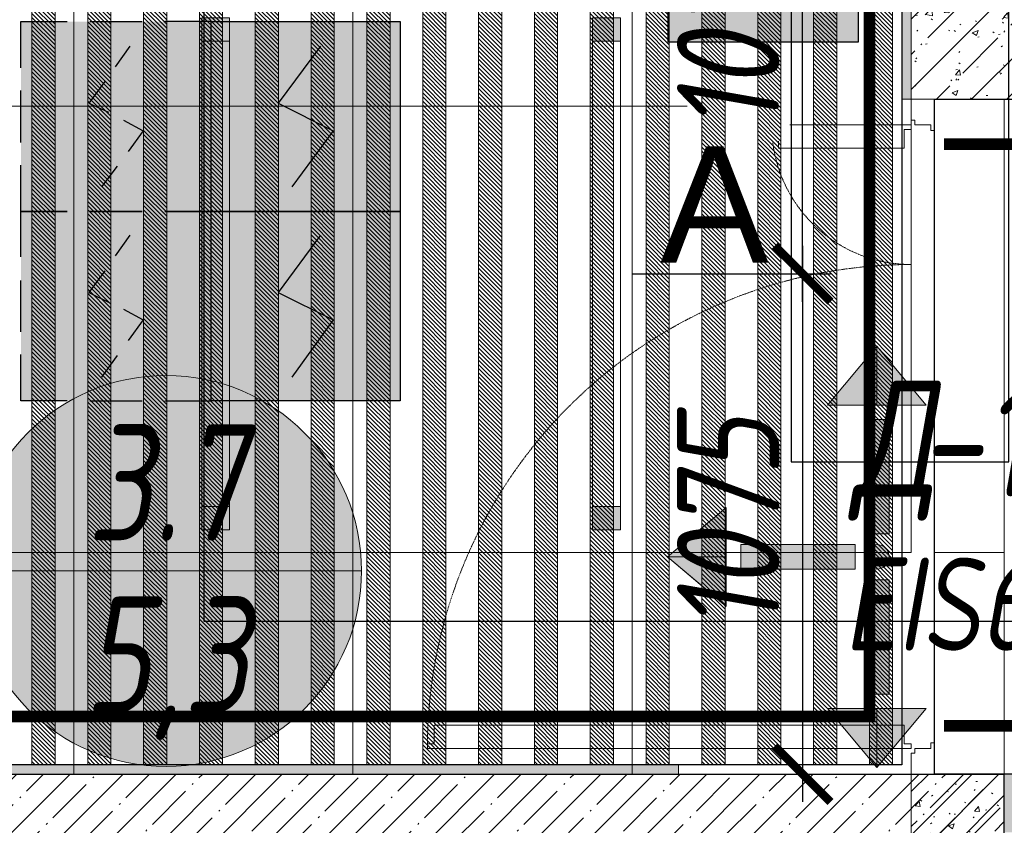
# Model space of a CAD drawing. Header units: millimetres. Extents: x -551130 to 178656, y -69521 to 202936.
# Tile 153 of 256: x -181119 to -179003, y 169009 to 170740. Entities that reach past the tile are written whole.
import ezdxf
from ezdxf import colors
from ezdxf.entities.mleader import LeaderData, LeaderLine
from ezdxf.enums import TextEntityAlignment as Align
from ezdxf.math import Vec2, Vec3

# ---------------------------------------------------------------- set-up
doc = ezdxf.new("R2010")
doc.units = ezdxf.units.MM
for name, pattern in [('( Hidden )', [0.375, 0.25, -0.125]), ('-D1-02х01', [3, 2, -1]), ('DASHDOT', [25.4, 12.7, -6.35, 0, -6.35])]:
    doc.linetypes.add(name, pattern=pattern)
doc.layers.get('Defpoints').update_dxf_attribs({"color": 31})
for name, color, linetype, lineweight in [('_0', 7, 'Continuous', 13), ('A-DOOR', 7, 'Continuous', 5), ('A-DOOR-IDEN', 7, 'Continuous', 9), ('A-WALL', 7, 'Continuous', 5), ('A-WALL-FNSH', 8, 'Continuous', 5), ('dim_light', 12, 'Continuous', 9), ('dim_pot', 183, 'Continuous', 9), ('dim_razv', 93, 'DASHDOT', 9), ('I-WALL', 7, 'Continuous', 5), ('light_pot', 52, 'Continuous', 15), ('ob_pomeshen', 62, 'Continuous', 13), ('pot', 183, 'Continuous', 15), ('pot sh', 183, 'Continuous', 15)]:
    doc.layers.add(name, color=color, linetype=linetype, lineweight=lineweight)
doc.layers.add('PDF11_0', color=30, linetype='Continuous', true_color=0xff7f00)
doc.layers.add('PDF11_ПС дымовой', color=1, linetype='Continuous')
doc.layers.add('PDF11_ПС ручной', color=1, linetype='Continuous')
doc.layers.add('pol', color=7, linetype='Continuous', lineweight=15, true_color=0x738991)
doc.layers.add('Сводный план', color=1, linetype='Continuous', lineweight=0, true_color=0xff0000)
doc.styles.add('fl_iso paper', font='isocpeur.ttf', dxfattribs={"width": 0.8, "oblique": 10})
doc.styles.add('In tre', font='isocpeur.ttf', dxfattribs={"width": 0.8, "oblique": 10})
doc.styles.get("Standard").update_dxf_attribs({"font": 'arial.ttf'})
doc.dimstyles.new('In tre 1_75', dxfattribs={"dimtxt": 220, "dimasz": 120, "dimexe": 60, "dimexo": 10, "dimgap": 50, "dimtad": 1, "dimdec": 0, "dimrnd": 5, "dimzin": 0, "dimdsep": 46, "dimtxsty": 'fl_iso paper', "dimblk": 'ARCHTICK', "dimcen": 0, "dimdle": 60, "dimadec": 0, "dimazin": 0, "dimtfac": 1, "dimtdec": 0, "dimtofl": 0, "dimtmove": 1, "dimatfit": 1, "dimfxl": 1, "dimtfill": 1, "dimtolj": 1, "dimtzin": 0, "dimarcsym": 1})
pattern_1 = [(45, (-192252.93, 158219.39), (-75.43415, 75.43415), [106.68, -17.78, 3.556, -17.78]), (45, (-192252.93, 158294.77), (-75.43415, 75.43415), []), (50, (-192252.93, 158219.39), (127.5292, -11.1576), [13.335, -146.685]), (355, (-192252.93, 158219.39), (-24.6697, 133.74), [10.668, -117.348]), (100.451, (-192242.31, 158218.46), (102.8597, 122.5818), [11.333, -124.663]), (46.184, (-192252.93, 158254.95), (189.7552, -29.4304), [20.002, -220.027]), (96.636, (-192237.12, 158252.5), (166.1822, 173.1996), [17, -186.995]), (351.184, (-192252.93, 158254.95), (166.184, 173.1976), [16.002, -176.022]), (21, (-192235.15, 158246.06), (106.13027, -71.586), [13.335, -146.685]), (326, (-192235.15, 158246.06), (43.2619, 128.93175), [10.668, -117.348]), (71.451, (-192226.31, 158240.09), (149.392, 57.34505), [11.333, -124.663]), (37.5, (-192252.935, 158219.386), (2.16223, 59.18836), [3.353, -112.573, 3.353, -115.773, -117.792]), (37.5, (-192252.935, 158219.386), (2.16223, 59.18836), [-235.052, 3.353, -114.44]), (7.5, (-192252.935, 158219.386), (46.77386, 70.12615), [3.353, -64.567, 3.353, -109.906, -44.894]), (7.5, (-192252.935, 158219.386), (46.77386, 70.12615), [-181.178, 3.353, -41.542]), (327.5, (-192292.584, 158219.386), (94.91367, -4.01009), [3.353, -41.097, 3.353, -135.331, -184.023]), (327.5, (-192292.584, 158219.386), (94.91367, -4.01009), [-183.134, 3.353, -180.67]), (317.5, (-192310.36, 158219.386), (103.69057, 17.79882), [3.353, -54.432, 3.353, -88.748, -130.683]), (317.5, (-192310.36, 158219.386), (103.69057, 17.79882), [-149.885, 3.353, -127.33])]

# ---------------------------------------------------------------- blocks, each defined once
blk = doc.blocks.new('*U3565')
at = {"layer": 'light_pot', "linetype": 'ByBlock', "lineweight": 0}
h = blk.add_hatch(color=252, dxfattribs=at)
h.dxf.hatch_style = 1
h.paths.add_polyline_path([(-500, 30), (-550, 30), (-550, -30), (-500, -30)])
h = blk.add_hatch(color=252, dxfattribs=at)
h.dxf.hatch_style = 1
h.paths.add_polyline_path([(500, 30), (550, 30), (550, -30), (500, -30)])
for points in [[(-500, 30), (-550, 30), (-550, -30), (-500, -30)], [(500, -30), (-500, -30), (-500, 30), (500, 30)], [(500, 30), (550, 30), (550, -30), (500, -30)]]:
    blk.add_lwpolyline(points, close=True, dxfattribs=at)
blk = doc.blocks.new('*U3566')
at = {"layer": 'light_pot', "color": 0, "linetype": 'ByBlock', "lineweight": -2, "transparency": 16777216}
for p in [(0, 840), (0, 0)]:
    blk.add_blockref('*U3565', p, dxfattribs=at)
blk = doc.blocks.new('_ArchTick')
at = {"color": 0, "linetype": 'ByBlock', "lineweight": 9, "const_width": 0.15}
blk.add_lwpolyline([(-0.5, -0.5), (0.5, 0.5)], dxfattribs=at)
blk = doc.blocks.new('*D10744')
at = {"layer": 'Defpoints', "color": 0, "transparency": 16777216}
for p in [(-179812.9, 170194.4), (-179576.8, 169119.4), (-179436.5, 169119.4)]:
    blk.add_point(p, dxfattribs=at)
at = {"layer": 'dim_light', "color": 0, "lineweight": -2, "transparency": 16777216}
for p, q in [((-179436.5, 170254.4), (-179436.5, 169059.4)), ((-179802.9, 170194.4), (-179376.5, 170194.4)), ((-179566.8, 169119.4), (-179376.5, 169119.4))]:
    blk.add_line(p, q, dxfattribs=at)
at = {"layer": 'dim_light', "color": 0, "lineweight": -2, "transparency": 16777216, "xscale": 120, "yscale": 120, "zscale": 120}
for p, rotation in [((-179436.5, 170194.4), 90), ((-179436.5, 169119.4), 270)]:
    blk.add_blockref('_ArchTick', p, dxfattribs=dict(at, rotation=rotation))
at = {"layer": 'dim_light', "color": 0, "transparency": 16777216, "insert": (-179596.5, 169656.9), "char_height": 220, "attachment_point": 5, "rotation": 90, "style": 'fl_iso paper', "bg_fill": 3, "box_fill_scale": 1.1, "bg_fill_color": 256, "bg_fill_true_color": 13158600, "bg_fill_transparency": 0}
blk.add_mtext('\\A1;1075', dxfattribs=at)
blk = doc.blocks.new('*D10745')
at = {"layer": 'Defpoints', "color": 0, "transparency": 16777216}
for p in [(-179752.9, 171269.4), (-179436.5, 171269.4), (-179812.9, 170194.4)]:
    blk.add_point(p, dxfattribs=at)
at = {"layer": 'dim_light', "color": 0, "lineweight": -2, "transparency": 16777216}
for p, q in [((-179436.5, 170134.4), (-179436.5, 171329.4)), ((-179742.9, 171269.4), (-179376.5, 171269.4)), ((-179802.9, 170194.4), (-179376.5, 170194.4))]:
    blk.add_line(p, q, dxfattribs=at)
at = {"layer": 'dim_light', "color": 0, "lineweight": -2, "transparency": 16777216, "xscale": 120, "yscale": 120, "zscale": 120}
for p, rotation in [((-179436.5, 171269.4), 90), ((-179436.5, 170194.4), 270)]:
    blk.add_blockref('_ArchTick', p, dxfattribs=dict(at, rotation=rotation))
at = {"layer": 'dim_light', "color": 0, "transparency": 16777216, "insert": (-179596.5, 170731.9), "char_height": 220, "attachment_point": 5, "rotation": 90, "style": 'fl_iso paper', "bg_fill": 3, "box_fill_scale": 1.1, "bg_fill_color": 256, "bg_fill_true_color": 13158600, "bg_fill_transparency": 0}
blk.add_mtext('\\A1;1075', dxfattribs=at)
blk = doc.blocks.new('*D10748')
at = {"layer": 'Defpoints', "color": 0, "transparency": 16777216}
for p in [(-178227.9, 169585), (-179002.9, 168789.4), (-179002.9, 168465.9)]:
    blk.add_point(p, dxfattribs=at)
at = {"layer": 'dim_light', "color": 0, "lineweight": -2, "transparency": 16777216}
for p, q in [((-178227.9, 169575), (-178227.9, 168405.9)), ((-179002.9, 168779.4), (-179002.9, 168405.9)), ((-178167.9, 168465.9), (-179062.9, 168465.9))]:
    blk.add_line(p, q, dxfattribs=at)
at = {"layer": 'dim_light', "color": 0, "lineweight": -2, "transparency": 16777216, "xscale": 120, "yscale": 120, "zscale": 120, "rotation": 180}
blk.add_blockref('_ArchTick', (-179002.9, 168465.9), dxfattribs=at)
at = {"layer": 'dim_light', "color": 0, "lineweight": -2, "transparency": 16777216, "xscale": 120, "yscale": 120, "zscale": 120}
blk.add_blockref('_ArchTick', (-178227.9, 168465.9), dxfattribs=at)
at = {"layer": 'dim_light', "color": 0, "transparency": 16777216, "insert": (-178615.4, 168625.9), "char_height": 220, "attachment_point": 5, "style": 'fl_iso paper', "bg_fill": 3, "box_fill_scale": 1.1, "bg_fill_color": 256, "bg_fill_true_color": 13158600, "bg_fill_transparency": 0}
blk.add_mtext('\\A1;775', dxfattribs=at)
blk = doc.blocks.new('1')
at = {"layer": 'pol', "linetype": 'ByBlock'}
h = blk.add_hatch(color=1, dxfattribs=at)
h.paths.add_polyline_path([(35776.4, 73135.4), (35803.1, 73135.4), (35803.1, 73259), (35776.4, 73259)])
h.paths.add_polyline_path([(35789.8, 73274.6), (35843.2, 73274.6), (35789.8, 73338.2)])
h.paths.add_polyline_path([(35789.8, 73274.6), (35736.3, 73274.6), (35789.8, 73338.2)])
edge = h.paths.add_edge_path()
edge.add_arc((35789.8, 73110.5), 13.4, 0, 360)
h = blk.add_hatch(color=1, dxfattribs=at)
h.paths.add_polyline_path([(35813.3, 73097.1), (35813.3, 73123.9), (35936.9, 73123.9), (35936.9, 73097.1)])
h.paths.add_polyline_path([(35952.5, 73110.5), (35952.5, 73164), (36016.1, 73110.5)])
h.paths.add_polyline_path([(35952.5, 73110.5), (35952.5, 73057), (36016.1, 73110.5)])
at = {"layer": 'pol', "color": 1, "linetype": 'ByBlock'}
for points in [[(35789.8, 73274.6), (35736.3, 73274.6), (35789.8, 73338.2), (35789.8, 73274.6)], [(35789.8, 73274.6), (35843.2, 73274.6), (35789.8, 73338.2), (35789.8, 73274.6)], [(35952.5, 73110.5), (35952.5, 73164), (36016.1, 73110.5), (35952.5, 73110.5)], [(35952.5, 73110.5), (35952.5, 73057), (36016.1, 73110.5), (35952.5, 73110.5)]]:
    blk.add_lwpolyline(points, dxfattribs=at)
for points in [[(35776.4, 73135.4), (35803.1, 73135.4), (35803.1, 73259), (35776.4, 73259)], [(35813.3, 73097.1), (35813.3, 73123.9), (35936.9, 73123.9), (35936.9, 73097.1)]]:
    blk.add_lwpolyline(points, close=True, dxfattribs=at)
blk.add_circle((35789.8, 73110.5), 13.4, dxfattribs=at)
blk = doc.blocks.new('помещение')
at = {"linetype": 'ByBlock', "true_color": 0xffffff}
h = blk.add_hatch(color=7, dxfattribs=at)
h.dxf.hatch_style = 1
edge = h.paths.add_edge_path()
edge.add_arc((0, 0), 420, 0, 360)
at = {"color": 0}
blk.add_line((-420, 0), (420, 0), dxfattribs=at)
blk.add_circle((0, 0), 420, dxfattribs=at)
at = {"linetype": 'ByBlock', "style": 'fl_iso paper', "oblique": 10, "width": 0.8}
for tag, p in [('TXT1', (0, 190)), ('TXT2', (0, -180))]:
    blk.add_attdef(tag, text='', height=250, dxfattribs=at).set_placement(p, align=Align.MIDDLE_CENTER)
blk = doc.blocks.new('hgkjgkkl')
at = {"layer": 'PDF11_0', "lineweight": 25}
blk.add_lwpolyline([(9603.4, 10174.9), (9603.4, 9311.3), (14027.2, 9311.3), (14027.2, 11178.2), (11580.3, 11178.2), (11580.3, 12585.8), (12841.9, 12585.8), (12841.9, 11521.1), (13309.7, 11521.1), (13309.7, 13256.7), (13625, 13256.7), (13625, 11521.1), (14514, 11521.1), (14514, 9311.3), (17907.1, 9309.1)], dxfattribs=at)
at = {"layer": 'PDF11_ПС дымовой', "color": 230, "lineweight": 25, "true_color": 0xff007f}
for points in [[(11186.6, 12367.7), (11186.6, 12467.2), (11286.1, 12467.2)], [(11334.8, 12467.2), (11447, 12467.2)], [(11595.1, 12367.7), (11595.1, 12467.2), (11495.7, 12467.2)], [(11389.8, 12369.9), (11421.6, 12414.3)], [(11366.5, 12338.1), (11332.7, 12291.5), (11375, 12272.5)], [(11186.6, 12206.9), (11186.6, 12319.1)], [(11595.1, 12206.9), (11595.1, 12319.1)], [(11406.8, 12255.5), (11449.1, 12232.3), (11417.3, 12187.8)], [(11186.6, 11961.3), (11186.6, 12058.7), (11286.1, 12058.7), (11186.6, 12058.7), (11186.6, 12158.2)], [(11360.2, 12111.6), (11394.1, 12156.1)], [(11595.1, 11961.3), (11595.1, 12058.7), (11495.7, 12058.7), (11595.1, 12058.7), (11595.1, 12158.2)], [(11389.8, 11963.4), (11421.6, 12007.9)], [(11366.5, 11931.7), (11332.7, 11885.1), (11375, 11864)], [(11186.6, 11800.5), (11186.6, 11910.5)], [(11595.1, 11800.5), (11595.1, 11910.5)], [(11406.8, 11849.1), (11449.1, 11825.9), (11417.3, 11781.4)], [(11286.1, 11652.3), (11186.6, 11652.3), (11186.6, 11751.8)], [(11360.2, 11703.1), (11394.1, 11749.7)], [(11495.7, 11652.3), (11595.1, 11652.3), (11595.1, 11751.8)], [(11334.8, 11652.3), (11447, 11652.3)]]:
    blk.add_lwpolyline(points, dxfattribs=at)
at = {"layer": 'PDF11_ПС дымовой', "lineweight": 30}
for points in [[(12001.5, 12467.2), (12001.5, 12261.9), (12001.5, 12058.7), (11798.3, 12058.7), (11595.1, 12058.7), (11595.1, 12261.9), (11595.1, 12467.2), (11798.3, 12467.2)], [(12001.5, 12058.7), (12001.5, 11855.5), (12001.5, 11652.3), (11798.3, 11652.3), (11595.1, 11652.3), (11595.1, 11855.5), (11595.1, 12058.7), (11798.3, 12058.7)]]:
    blk.add_lwpolyline(points, close=True, dxfattribs=at)
for points in [[(11830.1, 12414.3), (11739.1, 12291.5), (11857.6, 12232.3), (11768.7, 12111.6)], [(11830.1, 12007.9), (11739.1, 11885.1), (11857.6, 11825.9), (11768.7, 11703.1)]]:
    blk.add_lwpolyline(points, dxfattribs=at)
at = {"layer": 'PDF11_ПС дымовой', "color": 230, "lineweight": 25, "true_color": 0xff007f}
blk.add_lwpolyline([(11447, 12058.7), (11334.8, 12058.7)], close=True, dxfattribs=at)
at = {"layer": 'PDF11_ПС дымовой', "color": 7, "true_color": 0xffffff, "transparency": 33554559}
for points in [[(11595.1, 12467.2), (11186.6, 12467.2), (11595.1, 12058.7)], [(11186.6, 12467.2), (11595.1, 12058.7), (11186.6, 12058.7)], [(12001.5, 12467.2), (11595.1, 12467.2), (12001.5, 12261.9)], [(11595.1, 12467.2), (12001.5, 12261.9), (11595.1, 12261.9)], [(12001.5, 12261.9), (11595.1, 12261.9), (12001.5, 12058.7)], [(11595.1, 12261.9), (12001.5, 12058.7), (11595.1, 12058.7)], [(11595.1, 12058.7), (11186.6, 12058.7), (11595.1, 11652.3)], [(11186.6, 12058.7), (11595.1, 11652.3), (11186.6, 11652.3)], [(12001.5, 12058.7), (11595.1, 12058.7), (12001.5, 11855.5)], [(11595.1, 12058.7), (12001.5, 11855.5), (11595.1, 11855.5)], [(12001.5, 11855.5), (11595.1, 11855.5), (12001.5, 11652.3)], [(11595.1, 11855.5), (12001.5, 11652.3), (11595.1, 11652.3)]]:
    blk.add_solid(points, dxfattribs=at)
at = {"layer": 'PDF11_ПС ручной', "lineweight": 30}
blk.add_lwpolyline([(12985.8, 12829.2), (12985.8, 12626), (12985.8, 12422.8), (12782.6, 12422.8), (12577.3, 12422.8), (12577.3, 12626), (12577.3, 12829.2), (12782.6, 12829.2)], close=True, dxfattribs=at)
at = {"layer": 'PDF11_ПС ручной', "color": 7, "true_color": 0xffffff, "transparency": 33554559}
for points in [[(12985.8, 12626), (12577.3, 12626), (12985.8, 12422.8)], [(12577.3, 12626), (12985.8, 12422.8), (12577.3, 12422.8)]]:
    blk.add_solid(points, dxfattribs=at)
blk = doc.blocks.new('A_DOR_Door - INT_1_Double_50_1450Wx2200_Лифтовой холл-5493148-50_AS_M_L17')
at = {"layer": 'A-DOOR'}
for p, q in [((-670, 100), (-670, 1140)), ((-670, 1140), (-660, 1140)), ((-670, 1050), (-670, 1140)), ((-660, 1140), (-660, 1125)), ((-660, 1125), (-620, 1125)), ((-620, 1125), (-620, 1050)), ((-670, 190), (-670, 1050)), ((-620, 1050), (-620, 190)), ((660, 385), (620, 385)), ((620, 385), (620, 310)), ((670, 400), (660, 400)), ((660, 400), (660, 385)), ((670, 100), (670, 400)), ((670, 310), (670, 400)), ((620, 310), (620, 190)), ((670, 190), (670, 310)), ((-670, 100), (-670, 190)), ((-620, 190), (-620, 115)), ((620, 190), (620, 115)), ((670, 100), (670, 190)), ((-660, 115), (-660, 100)), ((-620, 115), (-660, 115)), ((620, 115), (660, 115)), ((660, 115), (660, 100)), ((-680, 100), (-725, 100)), ((-725, 100), (-725, 50)), ((-680, 92), (-680, 100)), ((-670, 92), (-680, 92)), ((-660, 100), (-670, 100)), ((-670, 58), (-670, 92)), ((660, 100), (670, 100)), ((680, 92), (670, 92)), ((670, 92), (670, 58)), ((725, 100), (680, 100)), ((680, 100), (680, 92)), ((725, 50), (725, 100)), ((-725, 50), (-658, 50)), ((-658, 58), (-670, 58)), ((-658, 50), (-658, 58)), ((670, 58), (658, 58)), ((658, 58), (658, 50)), ((658, 50), (725, 50))]:
    blk.add_line(p, q, dxfattribs=at)
at = {"layer": 'A-DOOR', "linetype": '-D1-02х01'}
for centre, radius, start, end in [((-670, 100), 1040, 360, 90), ((670, 100), 300, 90, 180)]:
    blk.add_arc(centre, radius, start, end, dxfattribs=at)

msp = doc.modelspace()

# ---------------------------------------------------------------- hatches: boundary and pattern name
at = {"layer": '_0', "transparency": 33554534}
h = msp.add_hatch(color=252, dxfattribs=at)
h.dxf.hatch_style = 1
h.paths.add_polyline_path([(-186504.2, 164969.4), (-186502.9, 167869.4), (-186002.9, 167869.4), (-186002.9, 168219.4), (-183952.9, 168219.4), (-183952.9, 172269.4), (-179002.9, 172269.4), (-179002.9, 170769.4), (-177452.9, 170769.4), (-177452.9, 177169.4), (-185852.9, 177169.4), (-185852.9, 178969.4), (-186852.9, 178969.4), (-186852.9, 180969.4), (-184102.9, 180969.4), (-184102.9, 180269.4), (-183352.9, 180269.4), (-183352.9, 179219.4), (-163952.9, 179219.4), (-163952.9, 180969.4), (-160672.9, 180969.4), (-160672.9, 178969.4), (-161752.9, 178969.4), (-161752.9, 177169.4), (-169752.9, 177169.4), (-169752.9, 168219.4), (-161802.9, 168219.4), (-161802.9, 167819.4), (-161302.9, 167819.4), (-161302.9, 164969.4), (-163402.9, 164969.4), (-163402.9, 166169.4), (-183902.9, 166169.4), (-183902.9, 164969.4)], flags=16)
h.paths.add_polyline_path([(-192753.7, 187670.2), (-154802.1, 187670.2), (-154802.1, 157718.6), (-192753.7, 157718.6)])
at = {"layer": 'A-WALL'}
h = msp.add_hatch(dxfattribs=at)
h.set_pattern_fill('FP_1', color=256, style=0, pattern_type=2)
h.set_pattern_definition([(45, (-192252.935, 158219.386), (-57.02463, 57.02463), []), (45, (-192195.91, 158219.386), (-57.02463, 57.02463), [100.806, -20.161, 3.353, -16.808])])
h.paths.add_polyline_path([(-179002.9, 168869.4), (-179002.9, 169119.4), (-183652.9, 169119.4), (-183652.9, 168869.4), (-179202.9, 168869.4)])
at = {"layer": 'I-WALL', "true_color": 0xf5f3ef}
for points in [[(-179222.9, 170669.4), (-179202.9, 170669.4), (-179202.9, 171269.4), (-179222.9, 171269.4), (-179222.9, 171249.4)], [(-179202.9, 170569.4), (-179202.9, 170669.4), (-179222.9, 170669.4), (-179222.9, 170569.4)], [(-179702.9, 169119.4), (-179702.9, 169139.4), (-181282.9, 169139.4), (-181282.9, 169119.4), (-180154.2, 169119.4)], [(-178982.9, 168994.4), (-178982.9, 169119.4), (-179002.9, 169119.4), (-179002.9, 168994.4)]]:
    msp.add_hatch(color=7, dxfattribs=at).paths.add_polyline_path(points)
at = {"layer": 'I-WALL'}
h = msp.add_hatch(dxfattribs=at)
h.set_pattern_fill('FP_43', color=256, style=0, pattern_type=2)
h.set_pattern_definition(pattern_1)
h.paths.add_polyline_path([(-179202.9, 170569.4), (-178852.9, 170569.4), (-178852.9, 170769.4), (-179202.9, 170769.4)])
h = msp.add_hatch(dxfattribs=at)
h.set_pattern_fill('FP_43', color=256, style=0, pattern_type=2)
h.set_pattern_definition(pattern_1)
h.paths.add_polyline_path([(-179002.9, 168219.4), (-179002.9, 169119.4), (-179202.9, 169119.4), (-179202.9, 168219.4)])
at = {"layer": 'pot sh', "linetype": 'ByBlock', "lineweight": 0, "true_color": 0x91caaf}
h = msp.add_hatch(dxfattribs=at)
h.set_pattern_fill('ANSI31', color=253, scale=2, angle=270)
h.set_pattern_definition([(315, (-118168.955, 121632.808), (4.49012806, 4.49012806), [])])
h.paths.add_polyline_path([(-181042.9, 171949.4), (-181042.9, 169139.4), (-181092.9, 169139.4), (-181092.9, 171949.4)])
h = msp.add_hatch(dxfattribs=at)
h.set_pattern_fill('ANSI31', color=253, scale=2, angle=270)
h.set_pattern_definition([(315, (-118048.955, 121632.808), (4.49012806, 4.49012806), [])])
h.paths.add_polyline_path([(-180922.9, 171949.4), (-180922.9, 169139.4), (-180972.9, 169139.4), (-180972.9, 171949.4)])
h = msp.add_hatch(dxfattribs=at)
h.set_pattern_fill('ANSI31', color=253, scale=2, angle=270)
h.set_pattern_definition([(315, (-117928.955, 121632.808), (4.49012806, 4.49012806), [])])
h.paths.add_polyline_path([(-180802.9, 171949.4), (-180802.9, 169139.4), (-180852.9, 169139.4), (-180852.9, 171949.4)])
h = msp.add_hatch(dxfattribs=at)
h.set_pattern_fill('ANSI31', color=253, scale=2, angle=270)
h.set_pattern_definition([(315, (-117808.955, 121632.808), (4.49012806, 4.49012806), [])])
h.paths.add_polyline_path([(-180682.9, 171949.4), (-180682.9, 169139.4), (-180732.9, 169139.4), (-180732.9, 171949.4)])
h = msp.add_hatch(dxfattribs=at)
h.set_pattern_fill('ANSI31', color=253, scale=2, angle=270)
h.set_pattern_definition([(315, (-117688.955, 121632.808), (4.49012806, 4.49012806), [])])
h.paths.add_polyline_path([(-180562.9, 171949.4), (-180562.9, 169139.4), (-180612.9, 169139.4), (-180612.9, 171949.4)])
h = msp.add_hatch(dxfattribs=at)
h.set_pattern_fill('ANSI31', color=253, scale=2, angle=270)
h.set_pattern_definition([(315, (-117568.955, 121632.808), (4.49012806, 4.49012806), [])])
h.paths.add_polyline_path([(-180442.9, 171949.4), (-180442.9, 169139.4), (-180492.9, 169139.4), (-180492.9, 171949.4)])
h = msp.add_hatch(dxfattribs=at)
h.set_pattern_fill('ANSI31', color=253, scale=2, angle=270)
h.set_pattern_definition([(315, (-117448.955, 121632.808), (4.49012806, 4.49012806), [])])
h.paths.add_polyline_path([(-180322.9, 171249.4), (-180322.9, 169139.4), (-180372.9, 169139.4), (-180372.9, 171249.4)])
h = msp.add_hatch(dxfattribs=at)
h.set_pattern_fill('ANSI31', color=253, scale=2, angle=270)
h.set_pattern_definition([(315, (-117328.955, 121632.808), (4.49012806, 4.49012806), [])])
h.paths.add_polyline_path([(-180202.9, 171249.4), (-180202.9, 169139.4), (-180252.9, 169139.4), (-180252.9, 171249.4)])
h = msp.add_hatch(dxfattribs=at)
h.set_pattern_fill('ANSI31', color=253, scale=2, angle=270)
h.set_pattern_definition([(315, (-117208.955, 121632.808), (4.49012806, 4.49012806), [])])
h.paths.add_polyline_path([(-180082.9, 171249.4), (-180082.9, 169139.4), (-180132.9, 169139.4), (-180132.9, 171249.4)])
h = msp.add_hatch(dxfattribs=at)
h.set_pattern_fill('ANSI31', color=253, scale=2, angle=270)
h.set_pattern_definition([(315, (-117088.955, 121632.808), (4.49012806, 4.49012806), [])])
h.paths.add_polyline_path([(-179962.9, 171249.4), (-179962.9, 169139.4), (-180012.9, 169139.4), (-180012.9, 171249.4)])
h = msp.add_hatch(dxfattribs=at)
h.set_pattern_fill('ANSI31', color=253, scale=2, angle=270)
h.set_pattern_definition([(315, (-116968.955, 121632.808), (4.49012806, 4.49012806), [])])
h.paths.add_polyline_path([(-179842.9, 171249.4), (-179842.9, 169139.4), (-179892.9, 169139.4), (-179892.9, 171249.4)])
h = msp.add_hatch(dxfattribs=at)
h.set_pattern_fill('ANSI31', color=253, scale=2, angle=270)
h.set_pattern_definition([(315, (-116368.955, 121632.808), (4.49012806, 4.49012806), [])])
h.paths.add_polyline_path([(-179242.9, 171249.4), (-179242.9, 169139.4), (-179292.9, 169139.4), (-179292.9, 171249.4)])

# ---------------------------------------------------------------- linework, layer by layer
at = {"layer": 'A-WALL', "lineweight": 9}
for p, q in [((-179202.9, 170569.4), (-179202.9, 171269.4)), ((-179202.9, 170569.4), (-178852.9, 170569.4)), ((-179202.9, 169119.4), (-179202.9, 168869.4)), ((-179002.9, 169119.4), (-179202.9, 169119.4))]:
    msp.add_line(p, q, dxfattribs=at)
at = {"layer": 'A-WALL', "lineweight": 25}
for p in [(-181302.9, 169119.4), (-179002.9, 168869.4)]:
    msp.add_line(p, (-179002.9, 169119.4), dxfattribs=at)
at = {"layer": 'A-WALL-FNSH'}
for p, q in [((-179222.9, 171249.4), (-179222.9, 170569.4)), ((-179222.9, 170569.4), (-179202.9, 170569.4)), ((-179202.9, 170569.4), (-179202.9, 170569.4)), ((-179702.9, 169139.4), (-181282.9, 169139.4)), ((-179702.9, 169119.4), (-179702.9, 169139.4)), ((-178982.9, 169119.4), (-179002.9, 169119.4))]:
    msp.add_line(p, q, dxfattribs=at)
at = {"layer": 'pol'}
for points in [[(-181252.9, 169595.3), (-181002.9, 169595.3), (-181002.9, 169119.4)], [(-181002.9, 169119.4), (-181002.9, 169595.3), (-180402.9, 169595.3), (-180402.9, 169119.4)]]:
    msp.add_lwpolyline(points, dxfattribs=at)
at = {"layer": 'pot sh'}
for points in [[(-181042.9, 171949.4), (-181042.9, 169139.4), (-181092.9, 169139.4), (-181092.9, 171949.4)], [(-180922.9, 171949.4), (-180922.9, 169139.4), (-180972.9, 169139.4), (-180972.9, 171949.4)], [(-180802.9, 171949.4), (-180802.9, 169139.4), (-180852.9, 169139.4), (-180852.9, 171949.4)], [(-180682.9, 171949.4), (-180682.9, 169139.4), (-180732.9, 169139.4), (-180732.9, 171949.4)], [(-180562.9, 171949.4), (-180562.9, 169139.4), (-180612.9, 169139.4), (-180612.9, 171949.4)], [(-180442.9, 171949.4), (-180442.9, 169139.4), (-180492.9, 169139.4), (-180492.9, 171949.4)], [(-180322.9, 171249.4), (-180322.9, 169139.4), (-180372.9, 169139.4), (-180372.9, 171249.4)], [(-180202.9, 171249.4), (-180202.9, 169139.4), (-180252.9, 169139.4), (-180252.9, 171249.4)], [(-180082.9, 171249.4), (-180082.9, 169139.4), (-180132.9, 169139.4), (-180132.9, 171249.4)], [(-179962.9, 171249.4), (-179962.9, 169139.4), (-180012.9, 169139.4), (-180012.9, 171249.4)], [(-179842.9, 171249.4), (-179842.9, 169139.4), (-179892.9, 169139.4), (-179892.9, 171249.4)], [(-179242.9, 171249.4), (-179242.9, 169139.4), (-179292.9, 169139.4), (-179292.9, 171249.4)]]:
    msp.add_lwpolyline(points, close=True, dxfattribs=at)

# ---------------------------------------------------------------- block references
at = {"layer": 'A-DOOR', "color": 8, "true_color": 0x7f7f7f, "rotation": 90}
msp.add_blockref('A_DOR_Door - INT_1_Double_50_1450Wx2200_Лифтовой холл-5493148-50_AS_M_L17', (-179102.9, 169844.4), dxfattribs=at)
at = {"layer": 'light_pot', "rotation": 270}
msp.add_blockref('*U3566', (-180697.9, 170194.4), dxfattribs=at)

# ---------------------------------------------------------------- texts
at = {"layer": 'A-DOOR-IDEN', "lineweight": 5, "attachment_point": 1, "style": 'fl_iso paper'}
for s, insert, char_height, width in [('Д', (-179331, 169965.4), 250, 174.367), ('-11', (-179187.2, 169965.4), 250, 372.785), ('EIS60', (-179348.3, 169584.7), 200, 589.24)]:
    msp.add_mtext(s, dxfattribs=dict(at, insert=insert, char_height=char_height, width=width))

# ---------------------------------------------------------------- next in the draw order: dimensions: what is measured, and where the dimension line sits
at = {"layer": 'dim_light'}
dim = msp.add_linear_dim(base=(-179436.5, 169119.4), p1=(-179812.9, 170194.4), p2=(-179576.8, 169119.4), angle=270, dimstyle='In tre 1_75', dxfattribs=at)
dim.commit()
dim.dimension.update_dxf_attribs({"geometry": '*D10744', "text_midpoint": (-179596.5, 169656.9)})
dim = msp.add_linear_dim(base=(-179002.9, 168465.9), p1=(-178227.9, 169585), p2=(-179002.9, 168789.4), dimstyle='In tre 1_75', dxfattribs=at)
dim.commit()
dim.dimension.update_dxf_attribs({"geometry": '*D10748', "text_midpoint": (-178615.4, 168625.9)})

# ---------------------------------------------------------------- next in the draw order: linework, layer by layer
at = {"layer": 'dim_razv', "color": 1, "linetype": '( Hidden )', "ltscale": 10, "true_color": 0xff0a0a}
msp.add_lwpolyline([(-178882.9, 167922.9, 25, 25, 0), (-178882.9, 169222.9, 25, 25, 0), (-179132.9, 169222.9, 0, 0, 0)], format="xyseb", dxfattribs=at)
at = {"layer": 'pol'}
for points in [[(-180402.9, 169119.4), (-180402.9, 169595.3), (-179802.9, 169595.3), (-179802.9, 169119.4)], [(-179802.9, 169119.4), (-179802.9, 169595.3), (-179202.9, 169595.3)]]:
    msp.add_lwpolyline(points, dxfattribs=at)
msp.add_lwpolyline([(-179002.9, 169595.3), (-179002.9, 169119.4), (-179152.9, 169119.4), (-179152.9, 169595.3)], close=True, dxfattribs=at)

# ---------------------------------------------------------------- next in the draw order: block references
at = {"layer": 'pol', "color": 0, "lineweight": 18, "xscale": 1.987741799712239, "yscale": 1.987741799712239, "zscale": 1.987741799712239, "rotation": 180}
msp.add_blockref('1', (-108136.2, 314911), dxfattribs=at)

# ---------------------------------------------------------------- next in the draw order: dimensions: what is measured, and where the dimension line sits
at = {"layer": 'dim_light'}
dim = msp.add_linear_dim(base=(-179436.5, 171269.4), p1=(-179812.9, 170194.4), p2=(-179752.9, 171269.4), angle=270, dimstyle='In tre 1_75', dxfattribs=at)
dim.commit()
dim.dimension.update_dxf_attribs({"geometry": '*D10745', "text_midpoint": (-179596.5, 170731.9)})

# ---------------------------------------------------------------- next in the draw order: hatches: boundary and pattern name
at = {"layer": 'pot sh', "linetype": 'ByBlock', "lineweight": 0, "true_color": 0x91caaf}
h = msp.add_hatch(dxfattribs=at)
h.set_pattern_fill('ANSI31', color=253, scale=2, angle=270)
h.set_pattern_definition([(315, (-116848.955, 121632.808), (4.49012806, 4.49012806), [])])
h.paths.add_polyline_path([(-179722.9, 171249.4), (-179722.9, 169139.4), (-179772.9, 169139.4), (-179772.9, 171249.4)])
h = msp.add_hatch(dxfattribs=at)
h.set_pattern_fill('ANSI31', color=253, scale=2, angle=270)
h.set_pattern_definition([(315, (-116728.955, 121632.808), (4.49012806, 4.49012806), [])])
h.paths.add_polyline_path([(-179602.9, 171249.4), (-179602.9, 169139.4), (-179652.9, 169139.4), (-179652.9, 171249.4)])
h = msp.add_hatch(dxfattribs=at)
h.set_pattern_fill('ANSI31', color=253, scale=2, angle=270)
h.set_pattern_definition([(315, (-116608.955, 121632.808), (4.49012806, 4.49012806), [])])
h.paths.add_polyline_path([(-179482.9, 171249.4), (-179482.9, 169139.4), (-179532.9, 169139.4), (-179532.9, 171249.4)])
h = msp.add_hatch(dxfattribs=at)
h.set_pattern_fill('ANSI31', color=253, scale=2, angle=270)
h.set_pattern_definition([(315, (-116488.955, 121632.808), (4.49012806, 4.49012806), [])])
h.paths.add_polyline_path([(-179362.9, 171249.4), (-179362.9, 169139.4), (-179412.9, 169139.4), (-179412.9, 171249.4)])

# ---------------------------------------------------------------- next in the draw order: linework, layer by layer
at = {"layer": 'Defpoints'}
msp.add_lwpolyline([(-181282.9, 169139.4), (-181282.9, 169944.4), (-181552.9, 169944.4), (-181552.9, 171144.4), (-181282.9, 171144.4), (-181282.9, 171949.4), (-180422.9, 171949.4), (-180422.9, 171249.4), (-179222.9, 171249.4), (-179222.9, 169139.4)], close=True, dxfattribs=at)
msp.add_lwpolyline([(-184277.9, 167999.4), (-178982.9, 167999.4), (-178982.9, 169119.4), (-179152.9, 169119.4), (-179152.9, 170569.4), (-178852.9, 170569.4), (-178852.9, 170719.4), (-177422.9, 170719.4), (-177422.9, 167999.4), (-174582.9, 167999.4)], dxfattribs=at)
at = {"layer": 'pot'}
msp.add_lwpolyline([(-181282.9, 169139.4), (-181282.9, 171949.4), (-180422.9, 171949.4), (-180422.9, 171249.4), (-179222.9, 171249.4), (-179222.9, 169139.4)], close=True, dxfattribs=at)
at = {"layer": 'pot sh'}
for points in [[(-179722.9, 171249.4), (-179722.9, 169139.4), (-179772.9, 169139.4), (-179772.9, 171249.4)], [(-179602.9, 171249.4), (-179602.9, 169139.4), (-179652.9, 169139.4), (-179652.9, 171249.4)], [(-179482.9, 171249.4), (-179482.9, 169139.4), (-179532.9, 169139.4), (-179532.9, 171249.4)], [(-179362.9, 171249.4), (-179362.9, 169139.4), (-179412.9, 169139.4), (-179412.9, 171249.4)]]:
    msp.add_lwpolyline(points, close=True, dxfattribs=at)

# ---------------------------------------------------------------- next in the draw order: texts
at = {"layer": 'light_pot', "color": 10, "linetype": 'ByBlock', "insert": (-179742.3, 170468.7), "char_height": 250, "attachment_point": 1}
msp.add_mtext_dynamic_manual_height_columns('А', width=72.707, gutter_width=12.5, heights=[0], dxfattribs=at)

# ---------------------------------------------------------------- next in the draw order: leaders
at = {"layer": 'dim_pot', "color": 0, "linetype": 'ByBlock'}
ml = msp.add_multileader_mtext('Standard', dxfattribs=at)
ml.set_content('Окраска конструкций перекрытия за подвесными потолками, цвет RAL9016', style='In tre')
ml.set_leader_properties()
ml.build(insert=Vec2(0, 0))
ml.multileader.update_dxf_attribs({"text_left_attachment_type": 6, "text_right_attachment_type": 6, "dogleg_length": 1, "arrow_head_size": 0, "scale": 50})
ctx = ml.context
ctx.base_point, ctx.scale, ctx.char_height, ctx.arrow_head_size, ctx.landing_gap_size, ctx.plane_origin = Vec3(-180808, 173615.5), 50, 200, 0, 4.5, Vec3(-162146.9, 174351.8)
ctx.left_attachment, ctx.right_attachment = 6, 6
notes = []
notes.append((ctx, [(0, (1, 1, 0), (-178017.7, 173615.5), (-1, 0), 50, [(1, [(-174595.2, 169870)], 0, [])])]))
ctx.mtext.insert, ctx.mtext.width, ctx.mtext.defined_height, ctx.mtext.flow_direction = Vec3(-180803.5, 173855.5), 2950.027, 696.6, 5
ctx.mtext.has_bg_fill, ctx.mtext.bg_color, ctx.mtext.bg_scale_factor, ctx.mtext.bg_transparency, ctx.mtext.use_window_bg_color = 1, -1027028792, 1.5, 0, 1
for ctx, leaders in notes:
    for number, flags, end, landing, length, lines in leaders:
        leader = LeaderData()
        leader.index, (leader.has_last_leader_line, leader.has_dogleg_vector, leader.attachment_direction) = number, flags
        leader.last_leader_point, leader.dogleg_vector, leader.dogleg_length = Vec3(end), Vec3(landing), length
        for number, points, colour, breaks in lines:
            line = LeaderLine()
            line.index, line.vertices, line.color, line.breaks = number, Vec3.list(points), colors.encode_raw_color(colour), breaks
            leader.lines.append(line)
        ctx.leaders.append(leader)

# ---------------------------------------------------------------- next in the draw order: linework, layer by layer
at = {"layer": 'dim_razv', "color": 1, "linetype": '( Hidden )', "ltscale": 10, "true_color": 0xff0a0a, "const_width": 25}
for points in [[(-181172.9, 169797.9), (-181172.9, 171872.9), (-180511.1, 171872.9), (-180511.1, 171142.9), (-179292.9, 171142.9), (-179292.9, 169242.9), (-181172.9, 169242.9), (-181172.9, 169797.9)], [(-178802.9, 170472.9), (-179132.9, 170472.9)]]:
    msp.add_lwpolyline(points, dxfattribs=at)
at = {"layer": 'pol'}
msp.add_lwpolyline([(-181552.9, 170795.3), (-181002.9, 170795.3), (-181002.9, 169595.3), (-181252.9, 169595.3)], dxfattribs=at)
for points in [[(-180402.9, 170795.3), (-180402.9, 169595.3), (-181002.9, 169595.3), (-181002.9, 170795.3)], [(-179802.9, 170795.3), (-179802.9, 169595.3), (-180402.9, 169595.3), (-180402.9, 170795.3)], [(-179202.9, 170795.3), (-179202.9, 169595.3), (-179802.9, 169595.3), (-179802.9, 170795.3)], [(-179002.9, 170569.4), (-179002.9, 169595.3), (-179152.9, 169595.3), (-179152.9, 170569.4)]]:
    msp.add_lwpolyline(points, close=True, dxfattribs=at)

# ---------------------------------------------------------------- next in the draw order: block references
at = {"layer": 'ob_pomeshen'}
msp.add_blockref('помещение', (-180804.3, 169556), dxfattribs=at).add_auto_attribs({'TXT1': '3.7', 'TXT2': '5,3'})
at = {"layer": 'pol', "color": 0, "lineweight": 18, "xscale": -1.987741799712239, "yscale": 1.987741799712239, "zscale": 1.987741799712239}
msp.add_blockref('1', (-108136.2, 24261.4), dxfattribs=at)

# ---------------------------------------------------------------- next in the draw order: leaders
at = {"layer": 'pol', "color": 1, "linetype": 'ByBlock', "true_color": 0xff0000}
ml = msp.add_multileader_mtext('Standard', dxfattribs=at)
ml.set_content('Лоток щелевой\\Pводоотводный в полу, модульный. Лщ-1', color=(255, 0, 0), style='In tre')
ml.set_leader_properties()
ml.build(insert=Vec2(0, 0))
ml.multileader.update_dxf_attribs({"text_left_attachment_type": 6, "text_right_attachment_type": 6, "dogleg_length": 1, "arrow_head_size": 0, "scale": 50})
ctx = ml.context
ctx.base_point, ctx.scale, ctx.char_height, ctx.arrow_head_size, ctx.landing_gap_size, ctx.plane_origin = Vec3(-182052.9, 173209.1), 50, 200, 0, 4.5, Vec3(-165411.1, 178244.5)
ctx.left_attachment, ctx.right_attachment = 6, 6
notes = []
notes.append((ctx, [(0, (1, 1, 0), (-179787.1, 173209.1), (-1, 0), 50, [(1, [(-178822.9, 170269.1)], 0, [])])]))
ctx.mtext.insert, ctx.mtext.width, ctx.mtext.defined_height, ctx.mtext.flow_direction = Vec3(-182048.4, 173469.1), 2329.345, 696.6, 5
ctx.mtext.has_bg_fill, ctx.mtext.bg_color, ctx.mtext.bg_scale_factor, ctx.mtext.bg_transparency, ctx.mtext.use_window_bg_color = 1, -1027028792, 1.5, 0, 1
for ctx, leaders in notes:
    for number, flags, end, landing, length, lines in leaders:
        leader = LeaderData()
        leader.index, (leader.has_last_leader_line, leader.has_dogleg_vector, leader.attachment_direction) = number, flags
        leader.last_leader_point, leader.dogleg_vector, leader.dogleg_length = Vec3(end), Vec3(landing), length
        for number, points, colour, breaks in lines:
            line = LeaderLine()
            line.index, line.vertices, line.color, line.breaks = number, Vec3.list(points), colors.encode_raw_color(colour), breaks
            leader.lines.append(line)
        ctx.leaders.append(leader)

# ---------------------------------------------------------------- next in the draw order: linework, layer by layer
at = {"layer": 'pol', "color": 0}
msp.add_lwpolyline([(-185129.1, 170554.4), (-179684.3, 170554.4)], dxfattribs=at)

# ---------------------------------------------------------------- next in the draw order: block references
at = {"layer": 'Сводный план'}
msp.add_blockref('hgkjgkkl', (-192302.9, 158269.4), dxfattribs=at)

doc.saveas('drawing.dxf')
